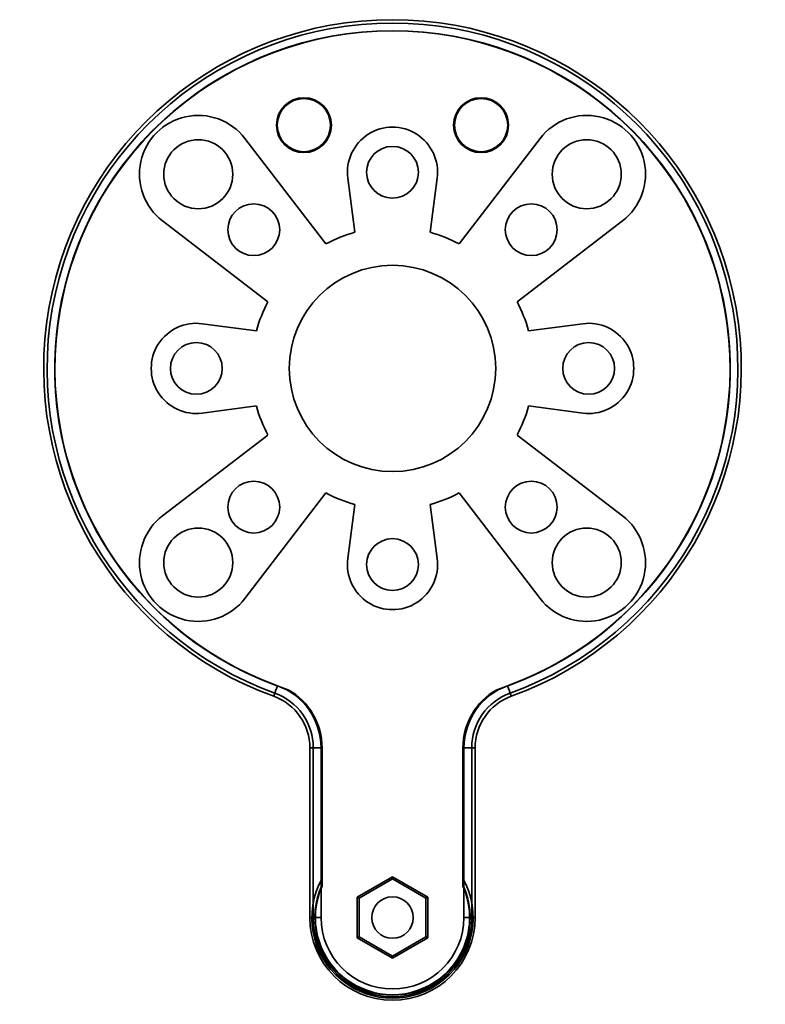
# Model space of a CAD drawing. Header units: millimetres. Extents: x -48 to 48, y -81 to 44.
import ezdxf

# ---------------------------------------------------------------- set-up
doc = ezdxf.new("R2010")
doc.units = ezdxf.units.MM
doc.layers.add('1', color=7, linetype='Continuous', true_color=0xffffff)

msp = doc.modelspace()

# ---------------------------------------------------------------- linework, layer by layer
at = {"layer": '1', "color": 252, "linetype": 'Continuous', "lineweight": 35}
for p, q in [((-8.49, 15.87), (-18.8, 29.31)), ((-18.8, 29.31, -0.5), (-18.8, 29.31)), ((-18.8, 29.31, 28), (-18.8, 29.31, 27.5)), ((-18.8, 29.31, 27.5), (-8.49, 15.87, 27.5)), ((-18.8, 29.31, -0.5), (-8.49, 15.87, -0.5)), ((-8.49, 15.87, 28), (-18.8, 29.31, 28)), ((18.8, 29.31), (8.49, 15.87)), ((8.49, 15.87, 27.5), (18.8, 29.31, 27.5)), ((8.49, 15.87, -0.5), (18.8, 29.31, -0.5)), ((18.8, 29.31, 28), (8.49, 15.87, 28)), ((18.8, 29.31, -0.5), (18.8, 29.31)), ((18.8, 29.31, 28), (18.8, 29.31, 27.5)), ((-4.79, 17.35, -0.5), (-5.7, 24.25, -0.5)), ((-5.7, 24.25), (-4.79, 17.35)), ((-5.7, 24.25, -0.5), (-5.7, 24.25)), ((-5.7, 24.25, 28), (-5.7, 24.25, 27.5)), ((-4.79, 17.35, 27.5), (-5.7, 24.25, 27.5)), ((-5.7, 24.25, 28), (-4.79, 17.35, 28)), ((5.7, 24.25, -0.5), (4.79, 17.35, -0.5)), ((4.79, 17.35), (5.7, 24.25)), ((5.7, 24.25, 27.5), (4.79, 17.35, 27.5)), ((4.79, 17.35, 28), (5.7, 24.25, 28)), ((5.7, 24.25, -0.5), (5.7, 24.25)), ((5.7, 24.25, 28), (5.7, 24.25, 27.5)), ((-29.31, 18.8, -0.5), (-29.31, 18.8)), ((-29.31, 18.8), (-15.87, 8.49)), ((-29.31, 18.8, 28), (-29.31, 18.8, 27.5)), ((-15.87, 8.49, 27.5), (-29.31, 18.8, 27.5)), ((-15.87, 8.49, -0.5), (-29.31, 18.8, -0.5)), ((-29.31, 18.8, 28), (-15.87, 8.49, 28)), ((15.87, 8.49), (29.31, 18.8)), ((29.31, 18.8, 27.5), (15.87, 8.49, 27.5)), ((29.31, 18.8, -0.5), (15.87, 8.49, -0.5)), ((15.87, 8.49, 28), (29.31, 18.8, 28)), ((29.31, 18.8, -0.5), (29.31, 18.8)), ((29.31, 18.8, 28), (29.31, 18.8, 27.5)), ((-4.79, 17.35, -0.5), (-4.79, 17.35)), ((-4.79, 17.35, 28), (-4.79, 17.35, 27.5)), ((4.79, 17.35, -0.5), (4.79, 17.35)), ((4.79, 17.35, 28), (4.79, 17.35, 27.5)), ((-8.49, 15.87, -0.5), (-8.49, 15.87)), ((-8.49, 15.87, 28), (-8.49, 15.87, 27.5)), ((8.49, 15.87, -0.5), (8.49, 15.87)), ((8.49, 15.87, 28), (8.49, 15.87, 27.5)), ((-15.87, 8.49, -0.5), (-15.87, 8.49)), ((-15.87, 8.49, 28), (-15.87, 8.49, 27.5)), ((15.87, 8.49, -0.5), (15.87, 8.49)), ((15.87, 8.49, 28), (15.87, 8.49, 27.5)), ((-24.25, 5.7, -0.5), (-24.25, 5.7)), ((-17.35, 4.79), (-24.25, 5.7)), ((-24.25, 5.7, 28), (-24.25, 5.7, 27.5)), ((-24.25, 5.7, 27.5), (-17.35, 4.79, 27.5)), ((-24.25, 5.7, -0.5), (-17.35, 4.79, -0.5)), ((-17.35, 4.79, 28), (-24.25, 5.7, 28)), ((24.25, 5.7), (17.35, 4.79)), ((17.35, 4.79, 27.5), (24.25, 5.7, 27.5)), ((17.35, 4.79, -0.5), (24.25, 5.7, -0.5)), ((24.25, 5.7, 28), (17.35, 4.79, 28)), ((24.25, 5.7, -0.5), (24.25, 5.7)), ((24.25, 5.7, 28), (24.25, 5.7, 27.5)), ((-17.35, 4.79, -0.5), (-17.35, 4.79)), ((-17.35, 4.79, 28), (-17.35, 4.79, 27.5)), ((17.35, 4.79, -0.5), (17.35, 4.79)), ((17.35, 4.79, 28), (17.35, 4.79, 27.5)), ((-24.25, -5.7), (-17.35, -4.79)), ((-17.35, -4.79, 27.5), (-24.25, -5.7, 27.5)), ((-17.35, -4.79, -0.5), (-24.25, -5.7, -0.5)), ((-24.25, -5.7, 28), (-17.35, -4.79, 28)), ((-17.35, -4.79, -0.5), (-17.35, -4.79)), ((-17.35, -4.79, 28), (-17.35, -4.79, 27.5)), ((17.35, -4.79), (24.25, -5.7)), ((24.25, -5.7, 27.5), (17.35, -4.79, 27.5)), ((24.25, -5.7, -0.5), (17.35, -4.79, -0.5)), ((17.35, -4.79, -0.5), (17.35, -4.79)), ((17.35, -4.79, 28), (24.25, -5.7, 28)), ((17.35, -4.79, 28), (17.35, -4.79, 27.5)), ((-24.25, -5.7, -0.5), (-24.25, -5.7)), ((-24.25, -5.7, 28), (-24.25, -5.7, 27.5)), ((24.25, -5.7, -0.5), (24.25, -5.7)), ((24.25, -5.7, 28), (24.25, -5.7, 27.5)), ((-15.87, -8.49), (-29.31, -18.8)), ((-29.31, -18.8, 27.5), (-15.87, -8.49, 27.5)), ((-29.31, -18.8, -0.5), (-15.87, -8.49, -0.5)), ((-15.87, -8.49, 28), (-29.31, -18.8, 28)), ((-15.87, -8.49, -0.5), (-15.87, -8.49)), ((-15.87, -8.49, 28), (-15.87, -8.49, 27.5)), ((29.31, -18.8), (15.87, -8.49)), ((15.87, -8.49, 27.5), (29.31, -18.8, 27.5)), ((15.87, -8.49, -0.5), (29.31, -18.8, -0.5)), ((15.87, -8.49, -0.5), (15.87, -8.49)), ((29.31, -18.8, 28), (15.87, -8.49, 28)), ((15.87, -8.49, 28), (15.87, -8.49, 27.5)), ((-18.8, -29.31), (-8.49, -15.87)), ((-8.49, -15.87, 27.5), (-18.8, -29.31, 27.5)), ((-8.49, -15.87, -0.5), (-18.8, -29.31, -0.5)), ((-18.8, -29.31, 28), (-8.49, -15.87, 28)), ((-8.49, -15.87, -0.5), (-8.49, -15.87)), ((-8.49, -15.87, 28), (-8.49, -15.87, 27.5)), ((8.49, -15.87), (18.8, -29.31)), ((18.8, -29.31, 27.5), (8.49, -15.87, 27.5)), ((8.49, -15.87, -0.5), (8.49, -15.87)), ((18.8, -29.31, -0.5), (8.49, -15.87, -0.5)), ((8.49, -15.87, 28), (18.8, -29.31, 28)), ((8.49, -15.87, 28), (8.49, -15.87, 27.5)), ((-4.79, -17.35), (-5.7, -24.25)), ((-5.7, -24.25, 27.5), (-4.79, -17.35, 27.5)), ((-5.7, -24.25, -0.5), (-4.79, -17.35, -0.5)), ((-4.79, -17.35, 28), (-5.7, -24.25, 28)), ((-4.79, -17.35, -0.5), (-4.79, -17.35)), ((-4.79, -17.35, 28), (-4.79, -17.35, 27.5)), ((5.7, -24.25), (4.79, -17.35)), ((4.79, -17.35, 27.5), (5.7, -24.25, 27.5)), ((4.79, -17.35, -0.5), (5.7, -24.25, -0.5)), ((4.79, -17.35, -0.5), (4.79, -17.35)), ((4.79, -17.35, 28), (4.79, -17.35, 27.5)), ((5.7, -24.25, 28), (4.79, -17.35, 28)), ((-29.31, -18.8, -0.5), (-29.31, -18.8)), ((-29.31, -18.8, 28), (-29.31, -18.8, 27.5)), ((29.31, -18.8, -0.5), (29.31, -18.8)), ((29.31, -18.8, 28), (29.31, -18.8, 27.5)), ((-5.7, -24.25, -0.5), (-5.7, -24.25)), ((-5.7, -24.25, 28), (-5.7, -24.25, 27.5)), ((5.7, -24.25, -0.5), (5.7, -24.25)), ((5.7, -24.25, 28), (5.7, -24.25, 27.5)), ((-18.8, -29.31, -0.5), (-18.8, -29.31)), ((-18.8, -29.31, 28), (-18.8, -29.31, 27.5)), ((18.8, -29.31, -0.5), (18.8, -29.31)), ((18.8, -29.31, 28), (18.8, -29.31, 27.5)), ((-15.14, -41.79, 13.25), (-15, -41.39, 0.97)), ((-15.14, -41.79, 14.25), (-15, -41.39, 26.53)), ((-13.28, -40.95, 14.25), (-13.28, -40.95, 13.25)), ((13.28, -40.95, 14.25), (13.28, -40.95, 13.25)), ((15.14, -41.79, 13.25), (15, -41.39, 0.97)), ((15.14, -41.79, 14.25), (15, -41.39, 26.53)), ((-10.53, -48.37, 13.25), (-10.1, -48.37, 0.97)), ((-10.53, -48.37, 13.25), (-10.53, -70, 13.25)), ((-10.53, -48.37, 14.25), (-10.1, -48.37, 26.53)), ((-10.53, -70, 14.25), (-10.53, -48.37, 14.25)), ((-10.1, -48.37, 0.97), (-10.1, -70, 0.97)), ((-10.1, -70, 26.53), (-10.1, -48.37, 26.53)), ((-9.1, -70), (-9.1, -48.37)), ((-9.1, -48.37, 27.5), (-9.1, -70, 27.5)), ((-8.98, -48.37, 14.25), (-8.98, -48.37, 13.25)), ((-8.98, -65.02, 13.25), (-8.98, -48.37, 13.25)), ((-8.98, -48.37, 14.25), (-8.98, -65.83, 14.25)), ((8.98, -48.37, 13.25), (8.98, -65.02, 13.25)), ((8.98, -48.37, 14.25), (8.98, -48.37, 13.25)), ((8.98, -65.83, 14.25), (8.98, -48.37, 14.25)), ((9.1, -48.37), (9.1, -70)), ((9.1, -70, 27.5), (9.1, -48.37, 27.5)), ((10.53, -48.37, 13.25), (10.1, -48.37, 0.97)), ((10.53, -48.37, 14.25), (10.1, -48.37, 26.53)), ((10.1, -70, 0.97), (10.1, -48.37, 0.97)), ((10.1, -48.37, 26.53), (10.1, -70, 26.53)), ((10.53, -70, 13.25), (10.53, -48.37, 13.25)), ((10.53, -48.37, 14.25), (10.53, -70, 14.25)), ((-4.49, -67.41, 27.5), (0, -64.82, 27.5)), ((0, -64.82), (-4.49, -67.41)), ((-4.26, -67.54, 6.5), (0, -65.08, 6.5)), ((0, -65.08, 21), (-4.26, -67.54, 21)), ((0, -64.82), (0, -65.08, 6.5)), ((0, -64.82, 27.5), (4.49, -67.41, 27.5)), ((0, -64.82, 27.5), (0, -65.08, 21)), ((4.49, -67.41), (0, -64.82)), ((0, -65.08, 6.5), (4.26, -67.54, 6.5)), ((4.26, -67.54, 21), (0, -65.08, 21)), ((-8.98, -65.99, 14), (-8.98, -65.99, 13.5)), ((8.98, -65.99, 13.5), (8.98, -65.99, 14)), ((-4.49, -67.41), (-4.26, -67.54, 6.5)), ((-4.49, -72.59, 27.5), (-4.49, -67.41, 27.5)), ((-4.49, -67.41, 27.5), (-4.26, -67.54, 21)), ((-4.49, -67.41), (-4.49, -72.59)), ((-4.26, -72.46, 6.5), (-4.26, -67.54, 6.5)), ((-4.26, -67.54, 21), (-4.26, -72.46, 21)), ((4.49, -67.41), (4.26, -67.54, 6.5)), ((4.49, -67.41, 27.5), (4.26, -67.54, 21)), ((4.26, -67.54, 6.5), (4.26, -72.46, 6.5)), ((4.26, -72.46, 21), (4.26, -67.54, 21)), ((4.49, -67.41, 27.5), (4.49, -72.59, 27.5)), ((4.49, -72.59), (4.49, -67.41)), ((-10.53, -70, 13.25), (-10.1, -70, 0.97)), ((-10.53, -70, 14.25), (-10.1, -70, 26.53)), ((10.53, -70, 13.25), (10.1, -70, 0.97)), ((10.53, -70, 14.25), (10.1, -70, 26.53)), ((-4.49, -72.59), (-4.26, -72.46, 6.5)), ((-4.49, -72.59, 27.5), (-4.26, -72.46, 21)), ((0, -75.18, 27.5), (-4.49, -72.59, 27.5)), ((-4.49, -72.59), (0, -75.18)), ((0, -74.92, 6.5), (-4.26, -72.46, 6.5)), ((-4.26, -72.46, 21), (0, -74.92, 21)), ((4.26, -72.46, 6.5), (0, -74.92, 6.5)), ((0, -74.92, 21), (4.26, -72.46, 21)), ((4.49, -72.59, 27.5), (0, -75.18, 27.5)), ((0, -75.18), (4.49, -72.59)), ((4.49, -72.59), (4.26, -72.46, 6.5)), ((4.49, -72.59, 27.5), (4.26, -72.46, 21)), ((0, -75.18), (0, -74.92, 6.5)), ((0, -75.18, 27.5), (0, -74.92, 21))]:
    msp.add_line(p, q, dxfattribs=at)
for centre, radius in [((-11.29, 31.01), 3.5), ((-11.29, 31.01, 3), 3.39), ((-24.75, 24.75, -0.5), 4.4), ((24.75, 24.75, -0.5), 4.4), ((0, 25, -0.5), 3.3), ((-17.68, 17.68, -0.5), 3.3), ((17.68, 17.68, -0.5), 3.3), ((0, 0, -0.5), 13.15), ((-25, 0, -0.5), 3.3), ((25, 0, -0.5), 3.3), ((-17.68, -17.68, -0.5), 3.3), ((17.68, -17.68, -0.5), 3.3), ((-24.75, -24.75, -0.5), 4.4), ((24.75, -24.75, -0.5), 4.4), ((0, -25, -0.5), 3.3), ((0, -70, 21), 2.64), ((0, -70, 16.25), 2.64), ((0, -70, 13.25), 2.64)]:
    msp.add_circle(centre, radius, dxfattribs=at)
at = {"layer": '1', "color": 252, "linetype": 'Continuous', "lineweight": 35, "extrusion": (1.22461e-16, 0, -1)}
for centre, radius in [((-11.29, 31.01, -27.5), 3.5), ((24.75, 24.75, -28), 4.4)]:
    msp.add_circle(centre, radius, dxfattribs=at)
at = {"layer": '1', "color": 252, "linetype": 'Continuous', "lineweight": 35, "extrusion": (0, 0, -1)}
for centre, radius in [((-11.29, 31.01, -24.5), 3.39), ((-24.75, 24.75, -28), 4.4), ((0, 25, -28), 3.3), ((17.68, 17.68, -28), 3.3), ((-17.68, 17.68, -28), 3.3), ((0, 0, -28), 13.15), ((25, 0, -28), 3.3), ((-25, 0, -28), 3.3), ((17.68, -17.68, -28), 3.3), ((-17.68, -17.68, -28), 3.3), ((-24.75, -24.75, -28), 4.4), ((0, -25, -28), 3.3), ((0, -70, -6.5), 2.64)]:
    msp.add_circle(centre, radius, dxfattribs=at)
at = {"layer": '1', "color": 252, "linetype": 'Continuous', "lineweight": 35, "extrusion": (2.34291e-15, 0, -1)}
msp.add_circle((24.75, -24.75, -28), 4.4, dxfattribs=at)
at = {"layer": '1', "color": 252, "linetype": 'Continuous', "lineweight": 35, "extrusion": (0, 0, -1)}
for centre, radius, start, end in [((0, 0, -14.25), 44.45, 289.9207, 250.0793), ((0, 0, -26.53), 44.02, 289.9207, 250.0793), ((0, 0), 43.02, 289.9207, 250.0793), ((0, 0, -13.25), 43.05, 287.9698, 252.0302), ((24.75, 24.75, 0.5), 7.5, 307.5, 142.5), ((-24.75, 24.75, -27.5), 7.5, 37.5, 232.5), ((-24.75, 24.75, 0.5), 7.5, 37.5, 232.5), ((0, 25, 0.5), 5.75, 352.5, 187.5), ((0, 0, 0.5), 18, 61.8733, 74.5587), ((0, 0, 0.5), 18, 105.4413, 118.1267), ((0, 0, 0.5), 18, 15.4413, 28.1267), ((0, 0, 0.5), 18, 151.8733, 164.5587), ((25, 0, 0.5), 5.75, 262.5, 97.5), ((-25, 0, -27.5), 5.75, 82.5, 277.5), ((0, 0, 0.5), 18, 331.8733, 344.5587), ((0, 0, 0.5), 18, 195.4413, 208.1267), ((0, 0, 0.5), 18, 285.4413, 298.1267), ((0, 0, 0.5), 18, 241.8733, 254.5587), ((-24.75, -24.75, -27.5), 7.5, 127.5, 322.5), ((0, -25, -27.5), 5.75, 172.5, 7.5), ((17.53, -48.37, -0.97), 7.43, 109.9207, 180), ((-17.53, -48.37, -0.97), 7.43, 0, 70.0793), ((17.53, -48.37, -13.25), 7, 109.9207, 180), ((-17.53, -48.37, -13.25), 7, 0, 70.0793), ((0, -70, -13.25), 10.27, 150.9992, 29.0008), ((0, -70, -26.53), 10.1, 180, 0), ((0, -70), 9.1, 180, 0)]:
    msp.add_arc(centre, radius, start, end, dxfattribs=at)
at = {"layer": '1', "color": 252, "linetype": 'Continuous', "lineweight": 35}
for centre, radius, start, end in [((0, 0, 13.25), 44.45, 289.9207, 250.0793), ((0, 0, 0.97), 44.02, 289.9207, 250.0793), ((0, 0, 27.5), 43.02, 289.9207, 250.0793), ((-24.75, 24.75), 7.5, 37.5, 232.5), ((-24.75, 24.75, 28), 7.5, 37.5, 232.5), ((24.75, 24.75), 7.5, 307.5, 142.5), ((24.75, 24.75, 28), 7.5, 307.5, 142.5), ((0, 25), 5.75, 352.5, 187.5), ((0, 25, 28), 5.75, 352.5, 187.5), ((0, 0), 18, 105.4413, 118.1267), ((0, 0, 28), 18, 105.4413, 118.1267), ((0, 0), 18, 61.8733, 74.5587), ((0, 0, 28), 18, 61.8733, 74.5587), ((0, 0), 18, 151.8733, 164.5587), ((0, 0, 28), 18, 151.8733, 164.5587), ((0, 0), 18, 15.4413, 28.1267), ((0, 0, 28), 18, 15.4413, 28.1267), ((-25, 0), 5.75, 82.5, 277.5), ((-25, 0, 28), 5.75, 82.5, 277.5), ((25, 0), 5.75, 262.5, 97.5), ((25, 0, 28), 5.75, 262.5, 97.5), ((0, 0), 18, 195.4413, 208.1267), ((0, 0, 28), 18, 195.4413, 208.1267), ((0, 0), 18, 331.8733, 344.5587), ((0, 0, 28), 18, 331.8733, 344.5587), ((0, 0), 18, 241.8733, 254.5587), ((0, 0, 28), 18, 241.8733, 254.5587), ((0, 0), 18, 285.4413, 298.1267), ((0, 0, 28), 18, 285.4413, 298.1267), ((-24.75, -24.75), 7.5, 127.5, 322.5), ((-24.75, -24.75, 28), 7.5, 127.5, 322.5), ((24.75, -24.75), 7.5, 217.5, 52.5), ((24.75, -24.75, 28), 7.5, 217.5, 52.5), ((0, -25), 5.75, 172.5, 7.5), ((0, -25, 28), 5.75, 172.5, 7.5), ((-17.53, -48.37, 26.53), 7.43, 0, 70.0793), ((-17.53, -48.37), 8.43, 360, 70.0793), ((-17.53, -48.37, 13.25), 8.55, 360, 60.2114), ((17.53, -48.37, 13.25), 8.55, 119.7886, 180), ((17.53, -48.37), 8.43, 109.9207, 180), ((17.53, -48.37, 26.53), 7.43, 109.9207, 180), ((-17.53, -48.37, 14.25), 7, 0, 70.0793), ((17.53, -48.37, 14.25), 7, 109.9207, 180), ((0, -70, 14.25), 9.9, 155.0835, 24.9165), ((0, -70, 14.23), 9.9, 155.0911, 24.9089), ((0, -70, 13.5), 9.83, 155.9414, 24.0586), ((0, -70, 14), 9.83, 155.9414, 24.0586), ((0, -70, 13.25), 10.53, 180, 0), ((0, -70, 0.97), 10.1, 180, 0), ((0, -70, 27.5), 9.1, 180, 0)]:
    msp.add_arc(centre, radius, start, end, dxfattribs=at)
at = {"layer": '1', "color": 252, "linetype": 'Continuous', "lineweight": 35, "extrusion": (1.22461e-16, 0, -1)}
for centre, radius, start, end in [((0, 0, -14.25), 43.05, 287.9698, 252.0302), ((24.75, 24.75, -27.5), 7.5, 307.5, 142.5), ((0, 25, -27.5), 5.75, 352.5, 187.5), ((0, 0, -27.5), 18, 61.8733, 74.5587), ((0, 0, -27.5), 18, 105.4413, 118.1267), ((0, 0, -27.5), 18, 15.4413, 28.1267), ((0, 0, -27.5), 18, 151.8733, 164.5587), ((0, 0, -27.5), 18, 331.8733, 344.5587), ((0, 0, -27.5), 18, 195.4413, 208.1267), ((0, 0, -27.5), 18, 285.4413, 298.1267), ((0, 0, -27.5), 18, 241.8733, 254.5587), ((24.75, -24.75, 0.5), 7.5, 217.5, 52.5), ((0, -25, 0.5), 5.75, 172.5, 7.5), ((17.53, -48.37, -27.5), 8.43, 109.9207, 180), ((17.53, -48.37, -14.25), 8.55, 119.7886, 180), ((-17.53, -48.37, -14.25), 8.55, 360, 60.2114), ((-17.53, -48.37, -27.5), 8.43, 360, 70.0793), ((0, -70, -14.25), 10.53, 180, 0)]:
    msp.add_arc(centre, radius, start, end, dxfattribs=at)
at = {"layer": '1', "color": 252, "linetype": 'Continuous', "lineweight": 35, "extrusion": (2.34291e-15, 0, -1)}
for centre, radius, start, end in [((25, 0, -27.5), 5.75, 262.5, 97.5), ((-25, 0, 0.5), 5.75, 82.5, 277.5), ((24.75, -24.75, -27.5), 7.5, 217.5, 52.5), ((-24.75, -24.75, 0.5), 7.5, 127.5, 322.5)]:
    msp.add_arc(centre, radius, start, end, dxfattribs=at)
at = {"layer": '1', "color": 252, "linetype": 'Continuous', "lineweight": 35, "extrusion": (0.940165, -0.340719, 0)}
for centre, start, end in [((-43.02, 1), 182, 270), ((-43.02, 26.5), 90, 178)]:
    msp.add_arc(centre, 1, start, end, dxfattribs=at)
at = {"layer": '1', "color": 252, "linetype": 'Continuous', "lineweight": 35, "extrusion": (-0.940165, -0.340719, 0)}
for centre, start, end in [((43.02, 1), 270, 358), ((43.02, 26.5), 2, 90)]:
    msp.add_arc(centre, 1, start, end, dxfattribs=at)
at = {"layer": '1', "color": 252, "linetype": 'Continuous', "lineweight": 35, "extrusion": (0, -1, 0)}
for centre, start, end in [((-9.1, 1, 48.37), 182, 270), ((9.1, 26.5, 48.37), 2, 90), ((-9.1, 1, 70), 182, 270), ((9.1, 26.5, 70), 2, 90)]:
    msp.add_arc(centre, 1, start, end, dxfattribs=at)
at = {"layer": '1', "color": 252, "linetype": 'Continuous', "lineweight": 35, "extrusion": (0, 1, 0)}
for centre, start, end in [((9.1, 26.5, -48.37), 2, 90), ((-9.1, 1, -48.37), 182, 270), ((9.1, 26.5, -70), 2, 90), ((-9.1, 1, -70), 182, 270)]:
    msp.add_arc(centre, 1, start, end, dxfattribs=at)
at = {"layer": '1', "color": 252, "linetype": 'Continuous', "lineweight": 35}
for points, knots in [([(-8.98, -65.02, 13.25), (-8.98, -65.19, 13.25), (-8.98, -65.36, 13.27), (-8.98, -65.61, 13.33), (-8.98, -65.69, 13.35), (-8.98, -65.85, 13.41), (-8.98, -65.92, 13.45), (-8.98, -65.99, 13.5)], [0, 0, 0, 0, 0.5, 0.5, 0.75, 0.75, 1, 1, 1, 1]), ([(8.98, -65.99, 13.5), (8.98, -65.92, 13.45), (8.98, -65.85, 13.41), (8.98, -65.69, 13.35), (8.98, -65.61, 13.33), (8.98, -65.36, 13.27), (8.98, -65.19, 13.25), (8.98, -65.02, 13.25)], [0, 0, 0, 0, 0.25, 0.25, 0.5, 0.5, 1, 1, 1, 1]), ([(-8.98, -65.99, 14), (-8.98, -65.95, 14.03), (-8.98, -65.92, 14.06), (-8.98, -65.86, 14.14), (-8.98, -65.83, 14.18), (-8.98, -65.83, 14.23)], [0, 0, 0, 0, 0.5, 0.5, 1, 1, 1, 1]), ([(8.98, -65.83, 14.23), (8.98, -65.83, 14.18), (8.98, -65.86, 14.14), (8.98, -65.91, 14.06), (8.98, -65.95, 14.03), (8.98, -65.99, 14)], [0, 0, 0, 0, 0.5, 0.5, 1, 1, 1, 1])]:
    msp.add_open_spline(points, degree=3, knots=knots, dxfattribs=at)
for points in [[(-8.98, -65.83, 14.25), (-8.98, -65.83, 14.24), (-8.98, -65.83, 14.24), (-8.98, -65.83, 14.23)], [(8.98, -65.83, 14.23), (8.98, -65.83, 14.24), (8.98, -65.83, 14.24), (8.98, -65.83, 14.25)]]:
    msp.add_open_spline(points, degree=3, dxfattribs=at)

doc.saveas('drawing.dxf')
